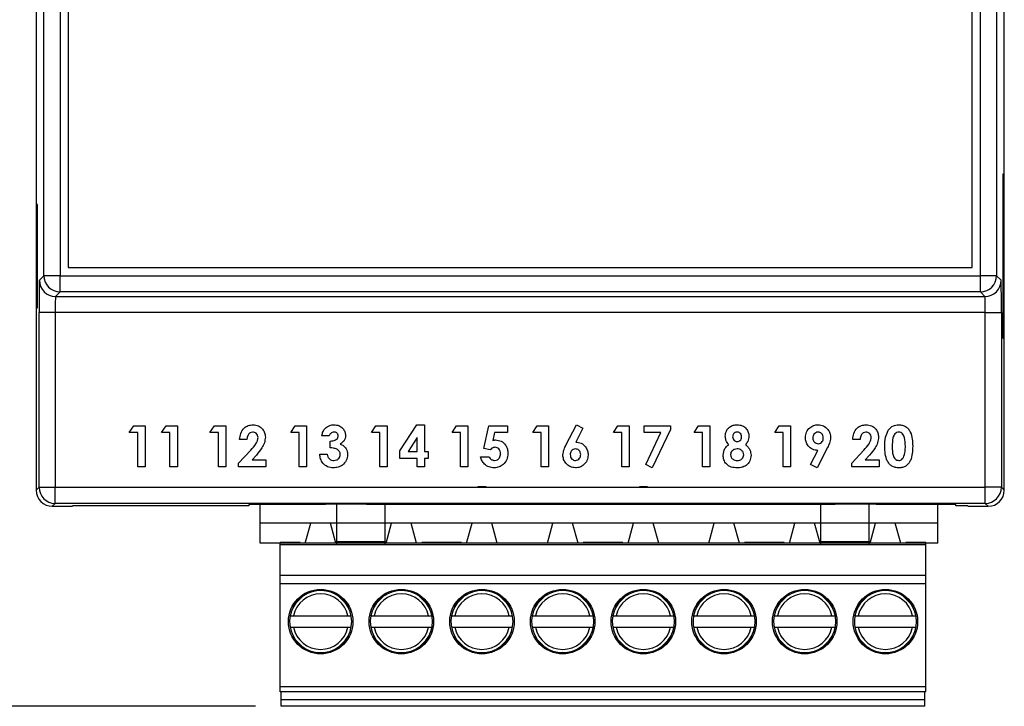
# Model space of a CAD drawing. Header units: inches. Extents: x 0.4 to 15.9, y 0.2 to 7.
# Tile 2 of 5: x 2 to 4.4, y 1 to 2.7. Entities that reach past the tile are written whole.
import ezdxf

# ---------------------------------------------------------------- set-up
doc = ezdxf.new("R2010")
doc.units = ezdxf.units.IN
doc.header["$MEASUREMENT"] = 0
doc.layers.add('ART', color=7, linetype='Continuous')
doc.layers.add('DIM', color=253, linetype='Continuous')
doc.dimstyles.get("Standard").update_dxf_attribs({"dimtxt": 0.18, "dimasz": 0.18, "dimexe": 0.18, "dimexo": 0.0625, "dimgap": 0.09, "dimtad": 0, "dimtih": 1, "dimtoh": 1, "dimdec": 4, "dimzin": 0, "dimdsep": 46, "dimtxsty": 'Standard', "dimcen": 0.09, "dimadec": 0, "dimazin": 0, "dimtfac": 1, "dimtdec": 4, "dimtofl": 0, "dimtmove": 0, "dimatfit": 3, "dimfxl": 1, "dimtolj": 1, "dimtzin": 0, "dimarcsym": 0})

# ---------------------------------------------------------------- blocks, each defined once
blk = doc.blocks.new('*D306')
at = {"layer": 'Defpoints', "color": 0}
for p in [(2.2383, 5.346), (0.6257, 0.9833), (2.6424, 0.9833)]:
    blk.add_point(p, dxfattribs=at)
at = {"layer": 'DIM', "color": 0, "lineweight": -2}
for p, q in [((2.1758, 5.346), (0.4457, 5.346)), ((0.6257, 5.166), (0.6257, 3.3446)), ((0.6257, 1.1633), (0.6257, 2.9846)), ((2.5799, 0.9833), (0.4457, 0.9833))]:
    blk.add_line(p, q, dxfattribs=at)
at = {"layer": 'DIM', "color": 0}
for points in [[(0.6557, 5.166), (0.5957, 5.166), (0.6257, 5.346)], [(0.5957, 1.1633), (0.6557, 1.1633), (0.6257, 0.9833)]]:
    blk.add_solid(points, dxfattribs=at)
at = {"layer": 'DIM', "color": 0, "insert": (0.6257, 3.1646), "char_height": 0.18, "attachment_point": 5}
blk.add_mtext('\\A1;4.36', dxfattribs=at)

msp = doc.modelspace()

# ---------------------------------------------------------------- linework, layer by layer
at = {"layer": 'ART', "color": 7, "linetype": 'Continuous'}
for p, q in [((2.0447, 4.8178), (2.0447, 1.5107)), ((4.4069, 1.5107), (4.4069, 4.8178)), ((2.0636, 2.034), (2.0636, 4.2945)), ((2.103, 4.2945), (2.103, 2.034)), ((4.3486, 2.034), (4.3486, 4.2945)), ((4.388, 4.2945), (4.388, 2.034)), ((2.123, 4.2745), (2.123, 2.054)), ((4.3286, 2.054), (4.3286, 4.2745)), ((4.4041, 2.2824), (4.4056, 2.2824)), ((4.4041, 1.8808), (4.4041, 2.2824)), ((4.4056, 2.2824), (4.4056, 1.8808)), ((2.0476, 2.2076), (2.046, 2.2076)), ((2.046, 2.2076), (2.046, 1.9556)), ((2.0476, 1.9556), (2.0476, 2.2076)), ((2.123, 2.054), (4.3286, 2.054)), ((2.0525, 2.0229), (2.0636, 2.034)), ((2.103, 2.034), (2.0636, 2.034)), ((2.103, 2.034), (4.3486, 2.034)), ((2.103, 1.9946), (2.103, 2.034)), ((4.388, 2.034), (4.3486, 2.034)), ((4.3486, 1.9946), (4.3486, 2.034)), ((4.388, 2.034), (4.3991, 2.0229)), ((2.103, 1.9946), (2.0919, 1.9835)), ((4.3486, 1.9946), (2.103, 1.9946)), ((4.3597, 1.9835), (4.3486, 1.9946)), ((2.0919, 1.9835), (4.3597, 1.9835)), ((2.046, 1.9556), (2.0476, 1.9556)), ((2.0518, 1.5178), (2.0518, 1.9441)), ((2.0912, 1.9441), (2.0518, 1.9441)), ((4.3604, 1.9441), (2.0912, 1.9441)), ((2.0912, 1.9441), (2.0912, 1.5178)), ((4.3604, 1.9441), (4.3998, 1.9441)), ((4.3604, 1.5178), (4.3604, 1.9441)), ((4.3998, 1.9441), (4.3998, 1.5178)), ((4.4056, 1.8808), (4.4041, 1.8808)), ((2.272, 1.6512), (2.2827, 1.6678)), ((2.2827, 1.6678), (2.3105, 1.6678)), ((2.3105, 1.6678), (2.3105, 1.5678)), ((2.3507, 1.6512), (2.3615, 1.6678)), ((2.3615, 1.6678), (2.3892, 1.6678)), ((2.3892, 1.6678), (2.3892, 1.5678)), ((2.4688, 1.6512), (2.4796, 1.6678)), ((2.4796, 1.6678), (2.5073, 1.6678)), ((2.5073, 1.6678), (2.5073, 1.5678)), ((2.6657, 1.6512), (2.6764, 1.6678)), ((2.6764, 1.6678), (2.7042, 1.6678)), ((2.7042, 1.6678), (2.7042, 1.5678)), ((2.8625, 1.6512), (2.8733, 1.6678)), ((2.8733, 1.6678), (2.901, 1.6678)), ((2.901, 1.6678), (2.901, 1.5678)), ((2.9323, 1.6065), (2.9739, 1.6704)), ((2.9739, 1.6704), (2.9926, 1.6704)), ((2.9926, 1.6704), (2.9926, 1.605)), ((3.0594, 1.6512), (3.0701, 1.6678)), ((3.0701, 1.6678), (3.0979, 1.6678)), ((3.0979, 1.6678), (3.0979, 1.5678)), ((3.1373, 1.6123), (3.149, 1.6678)), ((3.149, 1.6678), (3.1945, 1.6678)), ((3.1945, 1.6678), (3.1945, 1.6512)), ((3.2562, 1.6512), (3.267, 1.6678)), ((3.267, 1.6678), (3.2947, 1.6678)), ((3.2947, 1.6678), (3.2947, 1.5678)), ((3.3374, 1.6205), (3.3628, 1.6704)), ((3.3787, 1.6623), (3.3612, 1.6281)), ((3.3628, 1.6704), (3.3787, 1.6623)), ((3.4531, 1.6512), (3.4638, 1.6678)), ((3.4638, 1.6678), (3.4916, 1.6678)), ((3.4916, 1.6678), (3.4916, 1.5678)), ((3.528, 1.6512), (3.528, 1.6678)), ((3.528, 1.6678), (3.5921, 1.6678)), ((3.5921, 1.6585), (3.548, 1.5653)), ((3.5921, 1.6678), (3.5921, 1.6585)), ((3.6499, 1.6512), (3.6607, 1.6678)), ((3.6607, 1.6678), (3.6884, 1.6678)), ((3.6884, 1.6678), (3.6884, 1.5678)), ((3.8468, 1.6512), (3.8575, 1.6678)), ((3.8575, 1.6678), (3.8853, 1.6678)), ((3.8853, 1.6678), (3.8853, 1.5678)), ((2.2925, 1.6512), (2.272, 1.6512)), ((2.2925, 1.5678), (2.2925, 1.6512)), ((2.3712, 1.6512), (2.3507, 1.6512)), ((2.3712, 1.5678), (2.3712, 1.6512)), ((2.4894, 1.6512), (2.4688, 1.6512)), ((2.4894, 1.5678), (2.4894, 1.6512)), ((2.5591, 1.6345), (2.5412, 1.6345)), ((2.6862, 1.6512), (2.6657, 1.6512)), ((2.6862, 1.5678), (2.6862, 1.6512)), ((2.7598, 1.6435), (2.7419, 1.6435)), ((2.8831, 1.6512), (2.8625, 1.6512)), ((2.8831, 1.5678), (2.8831, 1.6512)), ((2.9746, 1.639), (2.9525, 1.605)), ((2.9746, 1.605), (2.9746, 1.639)), ((3.0799, 1.6512), (3.0594, 1.6512)), ((3.0799, 1.5678), (3.0799, 1.6512)), ((3.1632, 1.6512), (3.1593, 1.6322)), ((3.1945, 1.6512), (3.1632, 1.6512)), ((3.2768, 1.6512), (3.2562, 1.6512)), ((3.2768, 1.5678), (3.2768, 1.6512)), ((3.4736, 1.6512), (3.4531, 1.6512)), ((3.4736, 1.5678), (3.4736, 1.6512)), ((3.5689, 1.6512), (3.528, 1.6512)), ((3.5321, 1.5733), (3.5689, 1.6512)), ((3.6705, 1.6512), (3.6499, 1.6512)), ((3.6705, 1.5678), (3.6705, 1.6512)), ((3.8673, 1.6512), (3.8468, 1.6512)), ((3.8673, 1.5678), (3.8673, 1.6512)), ((4.0552, 1.6345), (4.0372, 1.6345)), ((2.7624, 1.614), (2.7624, 1.6306)), ((3.1524, 1.6089), (3.1373, 1.6123)), ((3.9757, 1.6152), (3.9503, 1.5653)), ((2.5386, 1.5769), (2.5682, 1.6084)), ((2.5821, 1.5964), (2.5716, 1.5845)), ((2.7367, 1.5986), (2.7547, 1.5986)), ((2.9323, 1.5883), (2.9323, 1.6065)), ((2.9746, 1.5883), (2.9323, 1.5883)), ((2.9525, 1.605), (2.9746, 1.605)), ((2.9746, 1.5678), (2.9746, 1.5883)), ((2.9926, 1.605), (3.0015, 1.605)), ((3.0015, 1.5883), (2.9926, 1.5883)), ((2.9926, 1.5883), (2.9926, 1.5678)), ((3.0015, 1.605), (3.0015, 1.5883)), ((3.1292, 1.5922), (3.1497, 1.5922)), ((3.9344, 1.5733), (3.9518, 1.6076)), ((4.0347, 1.5769), (4.0643, 1.6084)), ((4.0781, 1.5964), (4.0677, 1.5845)), ((2.3105, 1.5678), (2.2925, 1.5678)), ((2.3892, 1.5678), (2.3712, 1.5678)), ((2.5073, 1.5678), (2.4894, 1.5678)), ((2.5386, 1.5678), (2.5386, 1.5769)), ((2.6053, 1.5678), (2.5386, 1.5678)), ((2.5716, 1.5845), (2.6053, 1.5845)), ((2.6053, 1.5845), (2.6053, 1.5678)), ((2.7042, 1.5678), (2.6862, 1.5678)), ((2.901, 1.5678), (2.8831, 1.5678)), ((2.9926, 1.5678), (2.9746, 1.5678)), ((3.0979, 1.5678), (3.0799, 1.5678)), ((3.2947, 1.5678), (3.2768, 1.5678)), ((3.4916, 1.5678), (3.4736, 1.5678)), ((3.548, 1.5653), (3.5321, 1.5733)), ((3.6884, 1.5678), (3.6705, 1.5678)), ((3.8853, 1.5678), (3.8673, 1.5678)), ((3.9503, 1.5653), (3.9344, 1.5733)), ((4.0347, 1.5678), (4.0347, 1.5769)), ((4.1013, 1.5678), (4.0347, 1.5678)), ((4.0677, 1.5845), (4.1013, 1.5845)), ((4.1013, 1.5845), (4.1013, 1.5678)), ((2.0447, 1.5107), (2.0518, 1.5178)), ((2.0518, 1.5178), (2.0912, 1.5178)), ((2.0912, 1.5178), (4.3604, 1.5178)), ((2.0912, 1.4785), (2.0912, 1.5178)), ((4.3998, 1.5178), (4.3604, 1.5178)), ((4.3604, 1.4785), (4.3604, 1.5178)), ((4.3998, 1.5178), (4.4069, 1.5107)), ((2.0912, 1.4785), (2.0841, 1.4713)), ((2.0841, 1.4713), (2.1333, 1.4713)), ((4.3604, 1.4785), (2.0912, 1.4785)), ((2.5633, 1.4725), (2.1333, 1.4725)), ((2.1333, 1.4725), (2.1333, 1.4713)), ((2.7508, 1.4756), (2.5633, 1.4756)), ((2.5633, 1.4756), (2.5633, 1.4725)), ((2.8508, 1.4762), (2.7508, 1.4762)), ((2.7508, 1.4762), (2.7508, 1.4756)), ((2.8508, 1.4756), (2.8508, 1.4762)), ((3.9944, 1.4756), (2.8508, 1.4756)), ((4.0944, 1.4762), (3.9944, 1.4762)), ((3.9944, 1.4762), (3.9944, 1.4756)), ((4.0944, 1.4756), (4.0944, 1.4762)), ((4.2883, 1.4756), (4.0944, 1.4756)), ((4.2883, 1.4725), (4.2883, 1.4756)), ((4.3183, 1.4725), (4.2883, 1.4725)), ((4.3183, 1.4713), (4.3183, 1.4725)), ((4.3183, 1.4713), (4.3675, 1.4713)), ((4.3675, 1.4713), (4.3604, 1.4785))]:
    msp.add_line(p, q, dxfattribs=at)
at = {"layer": 'ART', "linetype": 'Continuous'}
for p, q in [((3.1424, 1.519), (3.1227, 1.519)), ((3.5361, 1.519), (3.5164, 1.519)), ((2.7782, 1.377), (2.7782, 1.4785)), ((2.8963, 1.377), (2.8963, 1.4785)), ((3.9593, 1.377), (3.9593, 1.4785)), ((4.0774, 1.377), (4.0774, 1.4785)), ((3.0636, 1.4304), (2.5912, 1.4304)), ((2.7014, 1.3812), (2.7146, 1.4304)), ((2.7762, 1.3812), (2.763, 1.4304)), ((2.8983, 1.3812), (2.9114, 1.4304)), ((2.9731, 1.3812), (2.9599, 1.4304)), ((3.4573, 1.4304), (2.9849, 1.4304)), ((3.0951, 1.3812), (3.1083, 1.4304)), ((3.1699, 1.3812), (3.1567, 1.4304)), ((3.292, 1.3812), (3.3051, 1.4304)), ((3.3668, 1.3812), (3.3536, 1.4304)), ((3.851, 1.4304), (3.3786, 1.4304)), ((3.4888, 1.3812), (3.502, 1.4304)), ((3.5636, 1.3812), (3.5504, 1.4304)), ((3.6857, 1.3812), (3.6988, 1.4304)), ((3.7605, 1.3812), (3.7473, 1.4304)), ((4.2447, 1.4304), (3.7723, 1.4304)), ((3.8825, 1.3812), (3.8957, 1.4304)), ((3.9573, 1.3812), (3.9441, 1.4304)), ((4.0794, 1.3812), (4.0925, 1.4304)), ((4.1542, 1.3812), (4.141, 1.4304)), ((3.0636, 1.3812), (2.5912, 1.3812)), ((2.6404, 1.0187), (2.6404, 1.3829)), ((2.689, 1.3829), (2.6404, 1.3829)), ((3.0341, 1.377), (2.6404, 1.377)), ((2.7782, 1.3858), (2.8963, 1.3858)), ((3.4573, 1.3812), (2.9849, 1.3812)), ((3.0341, 1.3829), (2.9854, 1.3829)), ((3.0827, 1.3829), (3.0341, 1.3829)), ((3.4278, 1.377), (3.0341, 1.377)), ((3.851, 1.3812), (3.3786, 1.3812)), ((3.4278, 1.3829), (3.3791, 1.3829)), ((3.4764, 1.3829), (3.4278, 1.3829)), ((3.8215, 1.377), (3.4278, 1.377)), ((4.2447, 1.3812), (3.7723, 1.3812)), ((3.8215, 1.3829), (3.7728, 1.3829)), ((3.8701, 1.3829), (3.8215, 1.3829)), ((4.2152, 1.377), (3.8215, 1.377)), ((3.9593, 1.3858), (4.0774, 1.3858)), ((4.2152, 1.3829), (4.1665, 1.3829)), ((4.2152, 1.0187), (4.2152, 1.3812)), ((3.0341, 1.3022), (2.6404, 1.3022)), ((3.4278, 1.3022), (3.0341, 1.3022)), ((3.8215, 1.3022), (3.4278, 1.3022)), ((4.2152, 1.3022), (3.8215, 1.3022)), ((3.0341, 1.2825), (2.6404, 1.2825)), ((3.4278, 1.2825), (3.0341, 1.2825)), ((3.8215, 1.2825), (3.4278, 1.2825)), ((4.2152, 1.2825), (3.8215, 1.2825)), ((2.7024, 1.2594), (2.6694, 1.2263)), ((2.6964, 1.2562), (2.6726, 1.2323)), ((2.8082, 1.2263), (2.7752, 1.2594)), ((2.805, 1.2323), (2.7812, 1.2562)), ((2.8993, 1.2594), (2.8663, 1.2263)), ((2.8933, 1.2562), (2.8694, 1.2323)), ((3.0051, 1.2263), (2.972, 1.2594)), ((3.0019, 1.2323), (2.978, 1.2562)), ((3.0961, 1.2594), (3.0631, 1.2263)), ((3.0901, 1.2562), (3.0663, 1.2323)), ((3.2019, 1.2263), (3.1689, 1.2594)), ((3.1987, 1.2323), (3.1749, 1.2562)), ((3.293, 1.2594), (3.26, 1.2263)), ((3.287, 1.2562), (3.2631, 1.2323)), ((3.3988, 1.2263), (3.3657, 1.2594)), ((3.3956, 1.2323), (3.3717, 1.2562)), ((3.4898, 1.2594), (3.4568, 1.2263)), ((3.4838, 1.2562), (3.46, 1.2323)), ((3.5956, 1.2263), (3.5626, 1.2594)), ((3.5924, 1.2323), (3.5686, 1.2562)), ((3.6867, 1.2594), (3.6537, 1.2263)), ((3.6807, 1.2562), (3.6568, 1.2323)), ((3.7925, 1.2263), (3.7594, 1.2594)), ((3.7893, 1.2323), (3.7654, 1.2562)), ((3.8835, 1.2594), (3.8505, 1.2263)), ((3.8775, 1.2562), (3.8537, 1.2323)), ((3.9893, 1.2263), (3.9563, 1.2594)), ((3.9861, 1.2323), (3.9623, 1.2562)), ((4.0804, 1.2594), (4.0474, 1.2263)), ((4.0744, 1.2562), (4.0505, 1.2323)), ((4.1862, 1.2263), (4.1531, 1.2594)), ((4.183, 1.2323), (4.1591, 1.2562)), ((2.6694, 1.1536), (2.7024, 1.1206)), ((2.7752, 1.1206), (2.8082, 1.1536)), ((2.8663, 1.1536), (2.8993, 1.1206)), ((2.972, 1.1206), (3.0051, 1.1536)), ((3.0631, 1.1536), (3.0961, 1.1206)), ((3.1689, 1.1206), (3.2019, 1.1536)), ((3.26, 1.1536), (3.293, 1.1206)), ((3.3657, 1.1206), (3.3988, 1.1536)), ((3.4568, 1.1536), (3.4898, 1.1206)), ((3.5626, 1.1206), (3.5956, 1.1536)), ((3.6537, 1.1536), (3.6867, 1.1206)), ((3.7594, 1.1206), (3.7925, 1.1536)), ((3.8505, 1.1536), (3.8835, 1.1206)), ((3.9563, 1.1206), (3.9893, 1.1536)), ((4.0474, 1.1536), (4.0804, 1.1206)), ((4.1531, 1.1206), (4.1862, 1.1536)), ((2.6726, 1.1476), (2.6964, 1.1237)), ((2.7812, 1.1237), (2.805, 1.1476)), ((2.8694, 1.1476), (2.8933, 1.1237)), ((2.978, 1.1237), (3.0019, 1.1476)), ((3.0663, 1.1476), (3.0901, 1.1237)), ((3.1749, 1.1237), (3.1987, 1.1476)), ((3.2631, 1.1476), (3.287, 1.1237)), ((3.3717, 1.1237), (3.3956, 1.1476)), ((3.46, 1.1476), (3.4838, 1.1237)), ((3.5686, 1.1237), (3.5924, 1.1476)), ((3.6568, 1.1476), (3.6807, 1.1237)), ((3.7654, 1.1237), (3.7893, 1.1476)), ((3.8537, 1.1476), (3.8775, 1.1237)), ((3.9623, 1.1237), (3.9861, 1.1476)), ((4.0505, 1.1476), (4.0744, 1.1237)), ((4.1591, 1.1237), (4.183, 1.1476)), ((3.0341, 1.0305), (2.6404, 1.0305)), ((3.0341, 1.0187), (2.6404, 1.0187)), ((2.6424, 0.9833), (2.6424, 1.0187)), ((3.4278, 1.0305), (3.0341, 1.0305)), ((3.4278, 1.0187), (3.0341, 1.0187)), ((3.8215, 1.0305), (3.4278, 1.0305)), ((3.8215, 1.0187), (3.4278, 1.0187)), ((4.2152, 1.0305), (3.8215, 1.0305)), ((4.2152, 1.0187), (3.8215, 1.0187)), ((4.2132, 0.9833), (4.2132, 1.0187)), ((3.0361, 0.999), (2.6424, 0.999)), ((3.4298, 0.999), (3.0361, 0.999)), ((3.8235, 0.999), (3.4298, 0.999)), ((4.2132, 0.999), (3.8235, 0.999)), ((3.0361, 0.9833), (2.6424, 0.9833)), ((3.4298, 0.9833), (3.0361, 0.9833)), ((3.8235, 0.9833), (3.4298, 0.9833)), ((4.2132, 0.9833), (3.8235, 0.9833))]:
    msp.add_line(p, q, dxfattribs=at)
at = {"layer": 'ART'}
for p, q in [((2.5912, 1.3812), (2.5912, 1.4756)), ((4.2447, 1.3812), (4.2447, 1.4785)), ((2.6643, 1.2037), (2.725, 1.2037)), ((2.7526, 1.2037), (2.8133, 1.2037)), ((2.8611, 1.2037), (2.9219, 1.2037)), ((2.9494, 1.2037), (3.0102, 1.2037)), ((3.058, 1.2037), (3.1187, 1.2037)), ((3.1463, 1.2037), (3.207, 1.2037)), ((3.2548, 1.2037), (3.3156, 1.2037)), ((3.3431, 1.2037), (3.4039, 1.2037)), ((3.4517, 1.2037), (3.5124, 1.2037)), ((3.54, 1.2037), (3.6007, 1.2037)), ((3.6485, 1.2037), (3.7093, 1.2037)), ((3.7368, 1.2037), (3.7976, 1.2037)), ((3.8454, 1.2037), (3.9061, 1.2037)), ((3.9337, 1.2037), (3.9944, 1.2037)), ((4.0422, 1.2037), (4.103, 1.2037)), ((4.103, 1.2037), (4.1913, 1.2037)), ((2.6643, 1.1762), (2.725, 1.1762)), ((2.7526, 1.1762), (2.8133, 1.1762)), ((2.8611, 1.1762), (2.9219, 1.1762)), ((2.9494, 1.1762), (3.0102, 1.1762)), ((3.058, 1.1762), (3.1187, 1.1762)), ((3.1463, 1.1762), (3.207, 1.1762)), ((3.2548, 1.1762), (3.3156, 1.1762)), ((3.3431, 1.1762), (3.4039, 1.1762)), ((3.4517, 1.1762), (3.5124, 1.1762)), ((3.54, 1.1762), (3.6007, 1.1762)), ((3.6485, 1.1762), (3.7093, 1.1762)), ((3.7368, 1.1762), (3.7976, 1.1762)), ((3.8454, 1.1762), (3.9061, 1.1762)), ((3.9337, 1.1762), (3.9944, 1.1762)), ((4.0422, 1.1762), (4.103, 1.1762)), ((4.103, 1.1762), (4.1913, 1.1762))]:
    msp.add_line(p, q, dxfattribs=at)
at = {"layer": 'ART', "linetype": 'Continuous'}
for centre in [(2.7388, 1.19), (2.9357, 1.19), (3.1325, 1.19), (3.3294, 1.19), (3.5262, 1.19), (3.7231, 1.19), (3.9199, 1.19), (4.1168, 1.19)]:
    msp.add_circle(centre, 0.0787, dxfattribs=at)
at = {"layer": 'ART', "color": 7, "linetype": 'Continuous'}
for centre, start, end in [((2.0919, 2.0229), 180.0051, 269.9949), ((2.103, 2.034), 180.0051, 269.9949), ((4.3486, 2.034), 270.0051, 359.9949), ((4.3597, 2.0229), 270.0051, 359.9949), ((2.0912, 1.5178), 180.0051, 269.9949), ((4.3604, 1.5178), 270.0051, 359.9949)]:
    msp.add_arc(centre, 0.0394, start, end, dxfattribs=at)
at = {"layer": 'ART', "linetype": 'Continuous'}
for centre, radius, start, end in [((2.7388, 1.19), 0.0679, 11.7065, 168.2935), ((2.7388, 1.19), 0.0758, 52.7031, 123.7859), ((2.9357, 1.19), 0.0679, 11.7065, 168.2935), ((2.9357, 1.19), 0.0758, 52.7031, 123.7859), ((3.1325, 1.19), 0.0679, 11.7065, 168.2935), ((3.1325, 1.19), 0.0758, 52.7031, 123.7859), ((3.3294, 1.19), 0.0679, 11.7065, 168.2935), ((3.3294, 1.19), 0.0758, 52.7031, 123.7859), ((3.5262, 1.19), 0.0679, 11.7065, 168.2935), ((3.5262, 1.19), 0.0758, 52.7031, 123.7859), ((3.7231, 1.19), 0.0679, 11.7065, 168.2935), ((3.7231, 1.19), 0.0758, 52.7031, 123.7859), ((3.9199, 1.19), 0.0679, 11.7065, 168.2935), ((3.9199, 1.19), 0.0758, 52.7031, 123.7859), ((4.1168, 1.19), 0.0679, 11.7065, 168.2935), ((4.1168, 1.19), 0.0758, 52.7031, 123.7859), ((2.7388, 1.19), 0.0758, 142.4143, 213.552), ((2.7388, 1.19), 0.0758, 322.4143, 37.5857), ((2.9357, 1.19), 0.0758, 142.4143, 213.552), ((2.9357, 1.19), 0.0758, 322.4143, 37.5857), ((3.1325, 1.19), 0.0758, 142.4143, 213.552), ((3.1325, 1.19), 0.0758, 322.4143, 37.5857), ((3.3294, 1.19), 0.0758, 142.4143, 213.552), ((3.3294, 1.19), 0.0758, 322.4143, 37.5857), ((3.5262, 1.19), 0.0758, 142.4143, 213.552), ((3.5262, 1.19), 0.0758, 322.4143, 37.5857), ((3.7231, 1.19), 0.0758, 142.4143, 213.552), ((3.7231, 1.19), 0.0758, 322.4143, 37.5857), ((3.9199, 1.19), 0.0758, 142.4143, 213.552), ((3.9199, 1.19), 0.0758, 322.4143, 37.5857), ((4.1168, 1.19), 0.0758, 142.4143, 213.552), ((4.1168, 1.19), 0.0758, 322.4143, 37.5857), ((2.7388, 1.19), 0.0679, 191.7065, 348.2935), ((2.9357, 1.19), 0.0679, 191.7065, 348.2935), ((3.1325, 1.19), 0.0679, 191.7065, 348.2935), ((3.3294, 1.19), 0.0679, 191.7065, 348.2935), ((3.5262, 1.19), 0.0679, 191.7065, 348.2935), ((3.7231, 1.19), 0.0679, 191.7065, 348.2935), ((3.9199, 1.19), 0.0679, 191.7065, 348.2935), ((4.1168, 1.19), 0.0679, 191.7065, 348.2935), ((2.7388, 1.19), 0.0758, 232.5061, 307.2969), ((2.9357, 1.19), 0.0758, 232.5061, 307.2969), ((3.1325, 1.19), 0.0758, 232.5061, 307.2969), ((3.3294, 1.19), 0.0758, 232.5061, 307.2969), ((3.5262, 1.19), 0.0758, 232.5061, 307.2969), ((3.7231, 1.19), 0.0758, 232.5061, 307.2969), ((3.9199, 1.19), 0.0758, 232.5061, 307.2969), ((4.1168, 1.19), 0.0758, 232.5061, 307.2969)]:
    msp.add_arc(centre, radius, start, end, dxfattribs=at)
at = {"layer": 'ART', "color": 7, "linetype": 'Continuous'}
for centre, major_axis, ratio, start_param, end_param in [((2.0525, 1.9441), (0, 0.0787), 0.008727, 0.008727, 1.570796), ((4.3991, 1.9441), (0, 0.0787), 0.008727, 4.712389, 6.274459), ((2.0919, 1.9441), (0, 0.0394), 0.017454, 0.008727, 1.570796), ((4.3597, 1.9441), (0, 0.0394), 0.017454, 4.712389, 6.274459), ((2.0841, 1.5107), (-0.0278, -0.0278), 0.999924, 5.497825, 7.068545), ((4.3675, 1.5107), (0.0278, -0.0278), 0.999924, 5.497825, 7.068545)]:
    msp.add_ellipse(centre, major_axis=major_axis, ratio=ratio, start_param=start_param, end_param=end_param, dxfattribs=at)
for points, knots in [([(2.5412, 1.6345), (2.5417, 1.6396), (2.5428, 1.6497), (2.5507, 1.662), (2.562, 1.6694), (2.57, 1.67), (2.574, 1.6704)], [0, 0, 0, 0, 0.280627, 0.559915, 0.779791, 1, 1, 1, 1]), ([(2.574, 1.6704), (2.5784, 1.6699), (2.5873, 1.669), (2.5971, 1.6608), (2.6028, 1.6508), (2.6036, 1.6439), (2.604, 1.6404)], [0, 0, 0, 0, 0.279781, 0.559029, 0.779656, 1, 1, 1, 1]), ([(2.7419, 1.6435), (2.7425, 1.6471), (2.7437, 1.6536), (2.7478, 1.6588), (2.7495, 1.6611)], [0, 0, 0, 0, 0.56011, 1, 1, 1, 1]), ([(2.7495, 1.6611), (2.7532, 1.6641), (2.7596, 1.6695), (2.768, 1.6701), (2.7716, 1.6704)], [0, 0, 0, 0, 0.558864, 1, 1, 1, 1]), ([(2.7716, 1.6704), (2.7756, 1.67), (2.7836, 1.6692), (2.7927, 1.6622), (2.7986, 1.6536), (2.7993, 1.6473), (2.7996, 1.6442)], [0, 0, 0, 0, 0.279898, 0.559568, 0.779842, 1, 1, 1, 1]), ([(3.7261, 1.6424), (3.7266, 1.6466), (3.7275, 1.6551), (3.7353, 1.6646), (3.7451, 1.6697), (3.7518, 1.6701), (3.7551, 1.6704)], [0, 0, 0, 0, 0.27977, 0.558945, 0.779257, 1, 1, 1, 1]), ([(3.7551, 1.6704), (3.7593, 1.67), (3.7678, 1.6692), (3.7774, 1.6616), (3.7829, 1.652), (3.7835, 1.6454), (3.7838, 1.6421)], [0, 0, 0, 0, 0.279909, 0.559079, 0.779525, 1, 1, 1, 1]), ([(3.9217, 1.6392), (3.9222, 1.6438), (3.9232, 1.6529), (3.9315, 1.6631), (3.9415, 1.6694), (3.9487, 1.6701), (3.9523, 1.6704)], [0, 0, 0, 0, 0.279695, 0.559378, 0.779675, 1, 1, 1, 1]), ([(3.9523, 1.6704), (3.9569, 1.6699), (3.9661, 1.6688), (3.976, 1.66), (3.9822, 1.6499), (3.9829, 1.6427), (3.9832, 1.6391)], [0, 0, 0, 0, 0.279545, 0.559152, 0.77959, 1, 1, 1, 1]), ([(4.0372, 1.6345), (4.0378, 1.6396), (4.0389, 1.6497), (4.0468, 1.662), (4.058, 1.6694), (4.066, 1.67), (4.07, 1.6704)], [0, 0, 0, 0, 0.280627, 0.559915, 0.779791, 1, 1, 1, 1]), ([(4.07, 1.6704), (4.0745, 1.6699), (4.0834, 1.669), (4.0932, 1.6608), (4.0989, 1.6508), (4.0997, 1.6439), (4.1001, 1.6404)], [0, 0, 0, 0, 0.279781, 0.559029, 0.779656, 1, 1, 1, 1]), ([(4.1237, 1.6568), (4.1275, 1.6612), (4.1344, 1.669), (4.1446, 1.67), (4.1492, 1.6704)], [0, 0, 0, 0, 0.558689, 1, 1, 1, 1]), ([(4.1492, 1.6704), (4.1521, 1.6702), (4.1581, 1.6698), (4.1664, 1.6663), (4.1731, 1.6603), (4.1794, 1.6501), (4.183, 1.6355), (4.1833, 1.6237), (4.1834, 1.6178)], [0, 0, 0, 0, 0.125043, 0.249932, 0.374773, 0.499839, 0.749499, 1, 1, 1, 1]), ([(2.573, 1.6524), (2.5706, 1.652), (2.5659, 1.6512), (2.5602, 1.6442), (2.5595, 1.6382), (2.5591, 1.6345)], [0, 0, 0, 0, 0.278755, 0.559273, 1, 1, 1, 1]), ([(2.5682, 1.6084), (2.5728, 1.6134), (2.5793, 1.6203), (2.585, 1.6312), (2.5857, 1.6365), (2.586, 1.6391)], [0, 0, 0, 0, 0.560367, 0.780493, 1, 1, 1, 1]), ([(2.586, 1.6391), (2.5859, 1.6411), (2.5855, 1.645), (2.582, 1.6495), (2.5776, 1.6521), (2.5745, 1.6523), (2.573, 1.6524)], [0, 0, 0, 0, 0.279841, 0.559185, 0.779391, 1, 1, 1, 1]), ([(2.604, 1.6404), (2.6034, 1.6357), (2.6023, 1.6264), (2.5945, 1.6113), (2.5868, 1.6021), (2.5821, 1.5964)], [0, 0, 0, 0, 0.279444, 0.559479, 1, 1, 1, 1]), ([(2.7715, 1.6524), (2.77, 1.6523), (2.7671, 1.652), (2.7625, 1.649), (2.7608, 1.6456), (2.7598, 1.6435)], [0, 0, 0, 0, 0.280786, 0.561822, 1, 1, 1, 1]), ([(2.7624, 1.6306), (2.7667, 1.631), (2.7731, 1.6315), (2.7791, 1.6362), (2.7813, 1.6399), (2.7815, 1.642), (2.7816, 1.643)], [0, 0, 0, 0, 0.50013, 0.749431, 0.874789, 1, 1, 1, 1]), ([(2.7816, 1.643), (2.7814, 1.6445), (2.7811, 1.6474), (2.7783, 1.6505), (2.7749, 1.6522), (2.7727, 1.6524), (2.7715, 1.6524)], [0, 0, 0, 0, 0.27955, 0.558879, 0.779258, 1, 1, 1, 1]), ([(2.7996, 1.6442), (2.7993, 1.6417), (2.7989, 1.6368), (2.7947, 1.6289), (2.7894, 1.6254), (2.7862, 1.6232)], [0, 0, 0, 0, 0.28057, 0.561026, 1, 1, 1, 1]), ([(3.7344, 1.6217), (3.7318, 1.6251), (3.7271, 1.6313), (3.7264, 1.639), (3.7261, 1.6424)], [0, 0, 0, 0, 0.559574, 1, 1, 1, 1]), ([(3.7547, 1.6524), (3.753, 1.6523), (3.7498, 1.6519), (3.7462, 1.6487), (3.7443, 1.6449), (3.7442, 1.6424), (3.7441, 1.6411)], [0, 0, 0, 0, 0.279594, 0.558748, 0.779241, 1, 1, 1, 1]), ([(3.7441, 1.6411), (3.7442, 1.6394), (3.7445, 1.636), (3.7474, 1.6322), (3.7511, 1.6297), (3.7537, 1.6295), (3.755, 1.6294)], [0, 0, 0, 0, 0.2800688, 0.5597075, 0.7798732, 1, 1, 1, 1]), ([(3.7659, 1.6412), (3.7657, 1.6429), (3.7654, 1.6462), (3.7624, 1.6501), (3.7586, 1.6522), (3.756, 1.6523), (3.7547, 1.6524)], [0, 0, 0, 0, 0.279935, 0.559241, 0.779399, 1, 1, 1, 1]), ([(3.755, 1.6294), (3.7567, 1.6296), (3.7601, 1.6299), (3.7637, 1.6333), (3.7656, 1.6372), (3.7658, 1.6399), (3.7659, 1.6412)], [0, 0, 0, 0, 0.279386, 0.5588, 0.779158, 1, 1, 1, 1]), ([(3.7838, 1.6421), (3.7833, 1.6378), (3.7823, 1.6302), (3.7774, 1.6243), (3.7752, 1.6217)], [0, 0, 0, 0, 0.558157, 1, 1, 1, 1]), ([(3.9518, 1.6076), (3.9473, 1.6081), (3.9381, 1.6093), (3.9283, 1.6181), (3.9225, 1.6285), (3.922, 1.6356), (3.9217, 1.6392)], [0, 0, 0, 0, 0.279339, 0.559087, 0.779393, 1, 1, 1, 1]), ([(3.9526, 1.6524), (3.9506, 1.6522), (3.9466, 1.6516), (3.9424, 1.6476), (3.94, 1.643), (3.9398, 1.6398), (3.9396, 1.6383)], [0, 0, 0, 0, 0.279178, 0.558905, 0.779362, 1, 1, 1, 1]), ([(3.9396, 1.6383), (3.9398, 1.6362), (3.9402, 1.6322), (3.9436, 1.6276), (3.948, 1.6247), (3.9511, 1.6244), (3.9527, 1.6242)], [0, 0, 0, 0, 0.280037, 0.559595, 0.77968, 1, 1, 1, 1]), ([(3.9653, 1.6382), (3.9651, 1.6402), (3.9648, 1.6442), (3.9615, 1.6488), (3.9573, 1.6519), (3.9542, 1.6523), (3.9526, 1.6524)], [0, 0, 0, 0, 0.280121, 0.559899, 0.780077, 1, 1, 1, 1]), ([(3.9527, 1.6242), (3.9547, 1.6245), (3.9586, 1.625), (3.9627, 1.629), (3.965, 1.6336), (3.9652, 1.6367), (3.9653, 1.6382)], [0, 0, 0, 0, 0.279141, 0.558801, 0.779318, 1, 1, 1, 1]), ([(3.9832, 1.6391), (3.9825, 1.6344), (3.9813, 1.626), (3.9774, 1.6185), (3.9757, 1.6152)], [0, 0, 0, 0, 0.558432, 1, 1, 1, 1]), ([(4.069, 1.6524), (4.0667, 1.652), (4.062, 1.6512), (4.0563, 1.6442), (4.0556, 1.6382), (4.0552, 1.6345)], [0, 0, 0, 0, 0.278755, 0.559273, 1, 1, 1, 1]), ([(4.0643, 1.6084), (4.0689, 1.6134), (4.0753, 1.6203), (4.0811, 1.6312), (4.0818, 1.6365), (4.0821, 1.6391)], [0, 0, 0, 0, 0.560367, 0.780493, 1, 1, 1, 1]), ([(4.0821, 1.6391), (4.0819, 1.6411), (4.0815, 1.645), (4.0781, 1.6495), (4.0737, 1.6521), (4.0706, 1.6523), (4.069, 1.6524)], [0, 0, 0, 0, 0.279841, 0.559185, 0.779391, 1, 1, 1, 1]), ([(4.1001, 1.6404), (4.0995, 1.6357), (4.0984, 1.6264), (4.0906, 1.6113), (4.0829, 1.6021), (4.0781, 1.5964)], [0, 0, 0, 0, 0.279444, 0.559479, 1, 1, 1, 1]), ([(4.1155, 1.6168), (4.1155, 1.6246), (4.1157, 1.6385), (4.1212, 1.6512), (4.1237, 1.6568)], [0, 0, 0, 0, 0.561096, 1, 1, 1, 1]), ([(4.1496, 1.6524), (4.1478, 1.6522), (4.1441, 1.6518), (4.1381, 1.6473), (4.1336, 1.6348), (4.1335, 1.6239), (4.1334, 1.6166)], [0, 0, 0, 0, 0.124885, 0.249639, 0.49862, 1, 1, 1, 1]), ([(4.1655, 1.6178), (4.1654, 1.6249), (4.1654, 1.6355), (4.1604, 1.647), (4.1549, 1.6518), (4.1514, 1.6522), (4.1496, 1.6524)], [0, 0, 0, 0, 0.501448, 0.750378, 0.875297, 1, 1, 1, 1]), ([(2.7867, 1.5978), (2.7866, 1.5992), (2.7864, 1.6019), (2.7838, 1.6067), (2.7784, 1.6111), (2.7705, 1.6136), (2.7651, 1.6138), (2.7624, 1.614)], [0, 0, 0, 0, 0.1250876, 0.250096, 0.4992079, 0.7492684, 1, 1, 1, 1]), ([(2.7862, 1.6232), (2.7891, 1.622), (2.795, 1.6196), (2.8029, 1.6108), (2.804, 1.6026), (2.8047, 1.5976)], [0, 0, 0, 0, 0.281077, 0.561733, 1, 1, 1, 1]), ([(3.1642, 1.6153), (3.1629, 1.6151), (3.1603, 1.6149), (3.1561, 1.6127), (3.1538, 1.6103), (3.1524, 1.6089)], [0, 0, 0, 0, 0.279807, 0.55982, 1, 1, 1, 1]), ([(3.1593, 1.6322), (3.1605, 1.6325), (3.1625, 1.6331), (3.1646, 1.6332), (3.1655, 1.6332)], [0, 0, 0, 0, 0.559978, 1, 1, 1, 1]), ([(3.1779, 1.5994), (3.1777, 1.6016), (3.1774, 1.606), (3.1739, 1.6113), (3.1693, 1.6147), (3.1659, 1.6151), (3.1642, 1.6153)], [0, 0, 0, 0, 0.2804, 0.56001, 0.780115, 1, 1, 1, 1]), ([(3.1655, 1.6332), (3.1702, 1.6326), (3.1797, 1.6315), (3.1897, 1.6221), (3.1951, 1.6112), (3.1956, 1.6038), (3.1958, 1.6001)], [0, 0, 0, 0, 0.279289, 0.55876, 0.779156, 1, 1, 1, 1]), ([(3.3299, 1.5965), (3.3305, 1.6012), (3.3318, 1.6096), (3.3357, 1.6171), (3.3374, 1.6205)], [0, 0, 0, 0, 0.558444, 1, 1, 1, 1]), ([(3.3604, 1.6114), (3.3584, 1.6111), (3.3545, 1.6106), (3.3504, 1.6066), (3.3481, 1.6021), (3.3479, 1.599), (3.3478, 1.5974)], [0, 0, 0, 0, 0.279066, 0.558645, 0.779234, 1, 1, 1, 1]), ([(3.3734, 1.5974), (3.3733, 1.5994), (3.3729, 1.6034), (3.3695, 1.6081), (3.3651, 1.611), (3.362, 1.6113), (3.3604, 1.6114)], [0, 0, 0, 0, 0.280057, 0.559682, 0.779831, 1, 1, 1, 1]), ([(3.3612, 1.6281), (3.3658, 1.6275), (3.375, 1.6264), (3.3848, 1.6176), (3.3906, 1.6072), (3.3911, 1.6), (3.3914, 1.5964)], [0, 0, 0, 0, 0.279351, 0.559054, 0.779381, 1, 1, 1, 1]), ([(3.721, 1.5958), (3.7218, 1.6016), (3.7233, 1.6119), (3.731, 1.6187), (3.7344, 1.6217)], [0, 0, 0, 0, 0.558289, 1, 1, 1, 1]), ([(3.7552, 1.6114), (3.753, 1.6112), (3.7485, 1.6108), (3.7432, 1.6073), (3.7396, 1.6027), (3.7392, 1.5992), (3.7389, 1.5974)], [0, 0, 0, 0, 0.280314, 0.560079, 0.780212, 1, 1, 1, 1]), ([(3.771, 1.597), (3.7707, 1.5993), (3.7701, 1.6038), (3.7657, 1.6084), (3.7605, 1.6111), (3.757, 1.6113), (3.7552, 1.6114)], [0, 0, 0, 0, 0.279268, 0.558843, 0.779238, 1, 1, 1, 1]), ([(3.7752, 1.6217), (3.7775, 1.6199), (3.782, 1.6164), (3.7875, 1.6076), (3.7884, 1.6003), (3.7889, 1.5958)], [0, 0, 0, 0, 0.280594, 0.561098, 1, 1, 1, 1]), ([(4.1497, 1.5653), (4.1467, 1.5654), (4.1409, 1.5657), (4.1326, 1.5691), (4.1259, 1.5749), (4.1196, 1.5849), (4.1159, 1.5993), (4.1156, 1.611), (4.1155, 1.6168)], [0, 0, 0, 0, 0.125093, 0.249947, 0.37484, 0.499914, 0.749469, 1, 1, 1, 1]), ([(4.1334, 1.6166), (4.1335, 1.6097), (4.1335, 1.5993), (4.1388, 1.5881), (4.1444, 1.5838), (4.1479, 1.5834), (4.1496, 1.5832)], [0, 0, 0, 0, 0.501407, 0.750149, 0.875082, 1, 1, 1, 1]), ([(4.1834, 1.6178), (4.1833, 1.6119), (4.183, 1.6001), (4.1794, 1.5856), (4.1734, 1.5754), (4.1669, 1.5692), (4.1585, 1.5657), (4.1526, 1.5654), (4.1497, 1.5653)], [0, 0, 0, 0, 0.250514, 0.500214, 0.625312, 0.750134, 0.874928, 1, 1, 1, 1]), ([(4.1606, 1.5901), (4.1623, 1.5951), (4.1654, 1.6041), (4.1655, 1.6136), (4.1655, 1.6178)], [0, 0, 0, 0, 0.558417, 1, 1, 1, 1]), ([(2.77, 1.5653), (2.7651, 1.5657), (2.7552, 1.5667), (2.744, 1.5757), (2.7381, 1.587), (2.7372, 1.5947), (2.7367, 1.5986)], [0, 0, 0, 0, 0.279836, 0.558867, 0.779159, 1, 1, 1, 1]), ([(2.7547, 1.5986), (2.7552, 1.5963), (2.7561, 1.5918), (2.7602, 1.5865), (2.7655, 1.5836), (2.7692, 1.5833), (2.771, 1.5832)], [0, 0, 0, 0, 0.280488, 0.559268, 0.779432, 1, 1, 1, 1]), ([(2.8047, 1.5976), (2.8041, 1.5927), (2.8028, 1.5827), (2.7932, 1.572), (2.7817, 1.5661), (2.7739, 1.5655), (2.77, 1.5653)], [0, 0, 0, 0, 0.279287, 0.558898, 0.779265, 1, 1, 1, 1]), ([(2.771, 1.5832), (2.7732, 1.5834), (2.7777, 1.5838), (2.783, 1.5876), (2.7862, 1.5925), (2.7866, 1.596), (2.7867, 1.5978)], [0, 0, 0, 0, 0.280041, 0.559731, 0.77987, 1, 1, 1, 1]), ([(3.1624, 1.5653), (3.158, 1.5656), (3.1493, 1.5664), (3.1389, 1.5733), (3.132, 1.5823), (3.1301, 1.5889), (3.1292, 1.5922)], [0, 0, 0, 0, 0.279859, 0.559381, 0.779502, 1, 1, 1, 1]), ([(3.1497, 1.5922), (3.1505, 1.5908), (3.1521, 1.588), (3.1567, 1.5842), (3.1609, 1.5836), (3.1634, 1.5832)], [0, 0, 0, 0, 0.281145, 0.561922, 1, 1, 1, 1]), ([(3.1958, 1.6001), (3.1953, 1.595), (3.1943, 1.5849), (3.1853, 1.5735), (3.1743, 1.5664), (3.1664, 1.5656), (3.1624, 1.5653)], [0, 0, 0, 0, 0.279834, 0.559555, 0.779722, 1, 1, 1, 1]), ([(3.1634, 1.5832), (3.1657, 1.5835), (3.1702, 1.5841), (3.175, 1.5888), (3.1775, 1.5941), (3.1778, 1.5976), (3.1779, 1.5994)], [0, 0, 0, 0, 0.2790879, 0.5587571, 0.7791439, 1, 1, 1, 1]), ([(3.3608, 1.5653), (3.3562, 1.5658), (3.347, 1.5668), (3.3371, 1.5756), (3.3309, 1.5857), (3.3302, 1.5929), (3.3299, 1.5965)], [0, 0, 0, 0, 0.27954, 0.559175, 0.779612, 1, 1, 1, 1]), ([(3.3478, 1.5974), (3.348, 1.5954), (3.3483, 1.5915), (3.3516, 1.5869), (3.3558, 1.5837), (3.3589, 1.5834), (3.3604, 1.5832)], [0, 0, 0, 0, 0.280116, 0.559864, 0.780056, 1, 1, 1, 1]), ([(3.3604, 1.5832), (3.3625, 1.5835), (3.3665, 1.584), (3.3707, 1.588), (3.3731, 1.5927), (3.3733, 1.5958), (3.3734, 1.5974)], [0, 0, 0, 0, 0.279199, 0.558982, 0.779369, 1, 1, 1, 1]), ([(3.3914, 1.5964), (3.3909, 1.5918), (3.3899, 1.5827), (3.3816, 1.5726), (3.3715, 1.5662), (3.3644, 1.5656), (3.3608, 1.5653)], [0, 0, 0, 0, 0.279672, 0.559403, 0.779638, 1, 1, 1, 1]), ([(3.7552, 1.5653), (3.7503, 1.5654), (3.7406, 1.5658), (3.7286, 1.5733), (3.722, 1.5844), (3.7213, 1.592), (3.721, 1.5958)], [0, 0, 0, 0, 0.280879, 0.559246, 0.779512, 1, 1, 1, 1]), ([(3.7389, 1.5974), (3.7392, 1.5952), (3.7398, 1.5907), (3.7444, 1.586), (3.7497, 1.5835), (3.7533, 1.5833), (3.755, 1.5832)], [0, 0, 0, 0, 0.279096, 0.5586, 0.77902, 1, 1, 1, 1]), ([(3.755, 1.5832), (3.7573, 1.5834), (3.7617, 1.5836), (3.7672, 1.587), (3.7705, 1.5918), (3.7708, 1.5953), (3.771, 1.597)], [0, 0, 0, 0, 0.280692, 0.560105, 0.779888, 1, 1, 1, 1]), ([(3.7889, 1.5958), (3.7883, 1.591), (3.7871, 1.5815), (3.7781, 1.5707), (3.7665, 1.5658), (3.759, 1.5654), (3.7552, 1.5653)], [0, 0, 0, 0, 0.279615, 0.558846, 0.778998, 1, 1, 1, 1]), ([(4.1496, 1.5832), (4.1509, 1.5833), (4.1534, 1.5835), (4.1575, 1.5858), (4.1594, 1.5884), (4.1606, 1.5901)], [0, 0, 0, 0, 0.280266, 0.560445, 1, 1, 1, 1])]:
    msp.add_open_spline(points, degree=3, knots=knots, dxfattribs=at)
at = {"layer": 'DIM'}
for p, q in [((2.725, 1.2037), (2.7526, 1.2037)), ((2.9219, 1.2037), (2.9494, 1.2037)), ((3.1187, 1.2037), (3.1463, 1.2037)), ((3.3156, 1.2037), (3.3431, 1.2037)), ((3.5124, 1.2037), (3.54, 1.2037)), ((3.7093, 1.2037), (3.7368, 1.2037)), ((3.9061, 1.2037), (3.9337, 1.2037)), ((2.725, 1.1762), (2.7526, 1.1762)), ((2.9219, 1.1762), (2.9494, 1.1762)), ((3.1187, 1.1762), (3.1463, 1.1762)), ((3.3144, 1.1762), (3.3431, 1.1762)), ((3.5124, 1.1762), (3.54, 1.1762)), ((3.7093, 1.1762), (3.7368, 1.1762)), ((3.9061, 1.1762), (3.9337, 1.1762))]:
    msp.add_line(p, q, dxfattribs=at)

# ---------------------------------------------------------------- dimensions: what is measured, and where the dimension line sits
dim = msp.add_linear_dim(base=(0.6257, 0.9833), p1=(2.2383, 5.346), p2=(2.6424, 0.9833), angle=90, dimstyle='Standard', override={"dimdec": 2, "dimlfac": 1}, dxfattribs=at)
dim.commit()
dim.dimension.update_dxf_attribs({"geometry": '*D306', "text_midpoint": (0.6257, 3.1646)})

doc.saveas('drawing.dxf')
